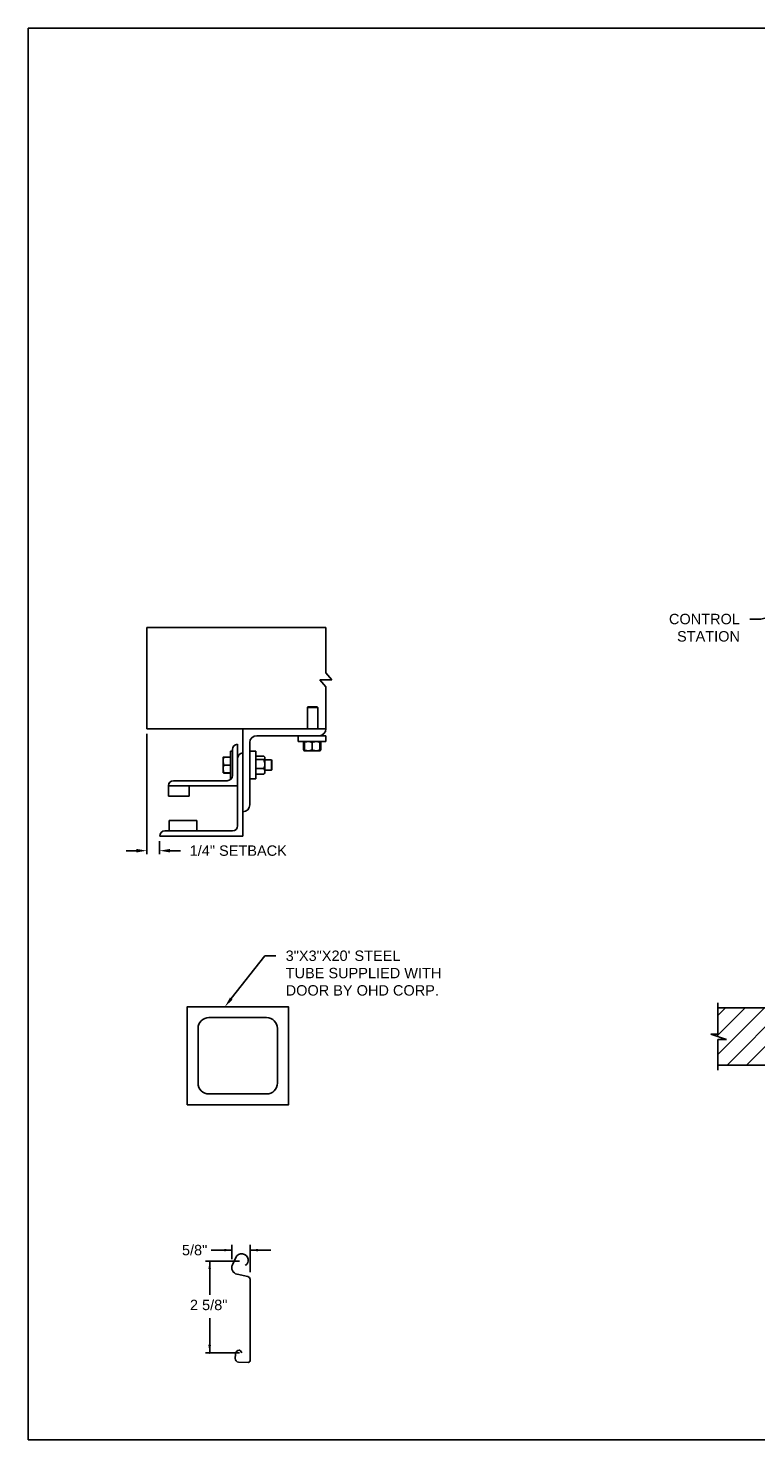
# Model space of a CAD drawing. Header units: inches. Extents: x 169.6 to 213.7, y 195.1 to 266.5.
# Tile 1 of 53: x 169.6 to 176.2, y 195.1 to 207.8. Entities that reach past the tile are written whole.
import ezdxf
from ezdxf import colors
from ezdxf.entities.mleader import LeaderData, LeaderLine
from ezdxf.math import Vec2, Vec3

# ---------------------------------------------------------------- set-up
doc = ezdxf.new("R2010")
doc.units = ezdxf.units.IN
doc.header["$LTSCALE"] = 0.25
doc.header["$MEASUREMENT"] = 0
for name, color, linetype in [('ANNOTATIONS', 1, 'Continuous'), ('DETAILS', 4, 'Continuous'), ('RHX LH F.O.H.', 7, 'Continuous')]:
    doc.layers.add(name, color=color, linetype=linetype)
doc.styles.add('ARIAL', font='arial.ttf', dxfattribs={"height": 0.09375})
doc.dimstyles.new('STANDARD$0', dxfattribs={"dimtxt": 0.09375, "dimasz": 0.09375, "dimexe": 0.03125, "dimexo": 0.046875, "dimgap": 0.09, "dimtad": 0, "dimtih": 1, "dimtoh": 1, "dimdec": 4, "dimzin": 0, "dimdsep": 46, "dimtxsty": 'ARIAL', "dimcen": 0.09, "dimadec": 0, "dimazin": 0, "dimtfac": 1, "dimtdec": 4, "dimtofl": 0, "dimtmove": 0, "dimatfit": 1, "dimfxl": 1, "dimtolj": 1, "dimtzin": 0, "dimarcsym": 0})

# ---------------------------------------------------------------- blocks, each defined once
blk = doc.blocks.new('*D50')
at = {"layer": 'ANNOTATIONS', "color": 0, "lineweight": -2, "transparency": 16777216}
for p, q in [((170.659, 201.438), (170.659, 200.354)), ((170.774, 200.47), (170.774, 200.354)), ((170.565, 200.385), (170.472, 200.385)), ((170.868, 200.385), (170.962, 200.385))]:
    blk.add_line(p, q, dxfattribs=at)
at = {"layer": 'ANNOTATIONS', "color": 0, "transparency": 16777216}
for points in [[(170.565, 200.401), (170.565, 200.369), (170.659, 200.385)], [(170.868, 200.401), (170.868, 200.369), (170.774, 200.385)]]:
    blk.add_solid(points, dxfattribs=at)
at = {"layer": 'defpoints', "color": 0, "transparency": 16777216}
for p in [(170.659, 201.485), (170.774, 200.516), (170.774, 200.385)]:
    blk.add_point(p, dxfattribs=at)
at = {"layer": 'ANNOTATIONS', "color": 0, "transparency": 16777216, "insert": (171.483, 200.385), "char_height": 0.09375, "attachment_point": 5, "style": 'ARIAL'}
blk.add_mtext('\\A1;1/4" SETBACK', dxfattribs=at)

msp = doc.modelspace()

# ---------------------------------------------------------------- hatches: boundary and pattern name
at = {"layer": 'RHX LH F.O.H.'}
h = msp.add_hatch(dxfattribs=at)
h.set_pattern_fill('ANSI31', color=256, style=0)
h.set_pattern_definition([(45, (-19.06376, -58.37604), (-0.08838835, 0.08838835), [])])
h.paths.add_polyline_path([(176.49639, 198.96643), (175.80889, 198.96643), (175.80889, 198.72923), (175.74478, 198.72923), (175.88685, 198.68232), (175.80889, 198.68232), (175.80889, 198.4508), (176.49639, 198.4508), (176.49639, 198.6133)])

# ---------------------------------------------------------------- linework, layer by layer
at = {"layer": 'ANNOTATIONS'}
for p, q in [((171.42624, 196.78127), (171.23874, 196.78127)), ((171.42624, 196.69951), (171.42624, 196.82814)), ((171.59076, 196.58116), (171.59076, 196.82814)), ((171.59076, 196.78127), (171.77826, 196.78127)), ((171.49457, 196.68083), (171.18677, 196.68083)), ((171.22525, 196.68083), (171.22525, 196.37927)), ((171.22525, 195.85362), (171.22525, 196.16831)), ((171.49457, 195.85362), (171.18677, 195.85362))]:
    msp.add_line(p, q, dxfattribs=at)
for p in [(171.55494, 196.64932), (171.22525, 195.92812), (171.22525, 195.85362)]:
    msp.add_point(p, dxfattribs=at)
for points in [[(171.35592, 196.76955), (171.35592, 196.79299), (171.42624, 196.78127)], [(171.66108, 196.79299), (171.66108, 196.76955), (171.59076, 196.78127)], [(171.23697, 196.61051), (171.21352, 196.61051), (171.22525, 196.68083)], [(171.23697, 195.92394), (171.21352, 195.92394), (171.22525, 195.85362)]]:
    msp.add_solid(points, dxfattribs=at)
at = {"layer": 'defpoints'}
msp.add_lwpolyline([(189.05875, 195.07023), (169.58887, 195.07023), (169.58887, 207.80534), (189.05875, 207.80534)], close=True, dxfattribs=at)
at = {"layer": 'DETAILS'}
for p, q in [((172.32668, 201.92572), (172.27235, 201.98897)), ((172.21802, 201.92572), (172.32668, 201.92572)), ((172.27235, 201.86246), (172.21802, 201.92572)), ((172.11086, 201.68197), (172.10625, 201.67736)), ((172.10625, 201.48522), (172.10625, 201.67736)), ((172.10625, 201.67736), (172.2, 201.67736)), ((172.11086, 201.68197), (172.1954, 201.68197)), ((172.1954, 201.68197), (172.2, 201.67736)), ((172.2, 201.67736), (172.2, 201.48522)), ((171.52434, 200.51647), (171.52434, 201.48522)), ((171.47746, 201.34459), (171.47746, 200.61022)), ((171.58684, 200.79772), (171.58684, 201.36022)), ((171.64934, 201.42272), (172.27434, 201.42272)), ((172.02434, 201.36947), (172.02434, 201.42272)), ((172.27434, 201.36947), (172.02434, 201.36947)), ((172.07335, 201.36189), (172.07028, 201.36009)), ((172.07028, 201.36009), (172.07028, 201.29572)), ((172.07244, 201.36009), (172.07244, 201.29572)), ((172.07587, 201.36674), (172.07886, 201.36932)), ((172.07903, 201.36137), (172.07639, 201.36009)), ((172.07639, 201.36009), (172.07639, 201.29572)), ((172.07903, 201.36009), (172.07903, 201.29572)), ((172.14934, 201.36009), (172.14934, 201.29572)), ((172.21965, 201.36009), (172.21965, 201.29572)), ((172.22228, 201.36009), (172.22228, 201.29572)), ((172.22624, 201.36009), (172.22624, 201.29572)), ((172.2284, 201.36009), (172.2284, 201.29572)), ((172.27434, 201.42272), (172.27434, 201.36947)), ((171.34659, 201.2274), (171.3466, 201.22742)), ((171.34659, 201.2274), (171.34659, 201.2274)), ((171.34659, 201.08678), (171.34659, 201.2274)), ((171.41209, 201.2293), (171.35287, 201.2293)), ((171.41209, 201.22857), (171.35287, 201.22857)), ((171.41209, 201.22853), (171.35287, 201.22853)), ((171.41209, 201.22831), (171.35287, 201.22831)), ((171.41209, 201.22747), (171.35287, 201.22747)), ((171.41209, 201.28209), (171.43059, 201.28209)), ((171.41209, 201.28209), (171.41209, 201.03209)), ((171.43059, 201.29772), (171.43059, 201.06334)), ((171.58684, 201.28209), (171.64009, 201.28209)), ((171.64009, 201.28209), (171.64009, 201.03209)), ((171.64009, 201.2274), (171.64209, 201.2274)), ((171.64209, 201.07659), (171.64209, 201.23759)), ((171.64209, 201.23759), (171.71384, 201.23759)), ((171.71821, 201.23321), (171.72321, 201.2274)), ((171.72321, 201.08678), (171.72321, 201.2274)), ((172.07335, 201.29392), (172.07028, 201.29572)), ((172.07681, 201.29337), (172.07244, 201.29572)), ((172.07903, 201.28634), (172.07587, 201.28906)), ((172.07903, 201.29444), (172.07639, 201.29572)), ((172.07903, 201.28634), (172.21965, 201.28634)), ((171.41209, 201.15722), (171.35287, 201.15722)), ((171.64209, 201.20649), (171.71384, 201.20649)), ((171.64209, 201.12599), (171.71384, 201.12599)), ((171.72321, 201.20397), (171.78248, 201.20397)), ((171.78248, 201.11022), (171.72321, 201.11022)), ((171.78248, 201.20397), (171.78709, 201.19936)), ((171.78248, 201.20397), (171.78248, 201.11022)), ((171.78709, 201.11482), (171.78248, 201.11022)), ((171.78709, 201.19936), (171.78709, 201.11482)), ((170.85246, 200.973), (170.85246, 200.87584)), ((170.85246, 200.96959), (171.47746, 200.96959)), ((171.38371, 201.01647), (170.89934, 201.01647)), ((171.03996, 200.87584), (171.03996, 200.96959)), ((171.34659, 201.08678), (171.34659, 201.08678)), ((171.3466, 201.08675), (171.3466, 201.08676)), ((171.34661, 201.08675), (171.3466, 201.08675)), ((171.34664, 201.08669), (171.34661, 201.08675)), ((171.35264, 201.08671), (171.35287, 201.08587)), ((171.35264, 201.08571), (171.35287, 201.08488)), ((171.41209, 201.08684), (171.35287, 201.08684)), ((171.41209, 201.08671), (171.35287, 201.08671)), ((171.41209, 201.08587), (171.35287, 201.08587)), ((171.41209, 201.08565), (171.35287, 201.08565)), ((171.41209, 201.08561), (171.35287, 201.08561)), ((171.41209, 201.08488), (171.35287, 201.08488)), ((171.41865, 201.03209), (171.41209, 201.03209)), ((171.64009, 201.03209), (171.58684, 201.03209)), ((171.64209, 201.08678), (171.64009, 201.08678)), ((171.64209, 201.07659), (171.71384, 201.07659)), ((171.72321, 201.08678), (171.71821, 201.08097)), ((170.85246, 200.87584), (171.03996, 200.87584)), ((171.11028, 200.65709), (170.86028, 200.65709)), ((170.86028, 200.65709), (170.86028, 200.56334)), ((171.11028, 200.56334), (171.11028, 200.65709)), ((170.77434, 200.51647), (171.52434, 200.51647)), ((171.43059, 200.56334), (170.82121, 200.56334))]:
    msp.add_line(p, q, dxfattribs=at)
for points in [[(172.27235, 201.98897), (172.27235, 202.39722), (170.65901, 202.39722), (170.65901, 201.48522), (172.27434, 201.48522)], [(172.27235, 201.48522), (172.27235, 201.86246)]]:
    msp.add_lwpolyline(points, dxfattribs=at)
at = {"layer": 'DETAILS', "linetype": 'Continuous'}
msp.add_lwpolyline([(171.02267, 198.09202), (171.93492, 198.09202), (171.93492, 198.97678), (171.02267, 198.97678)], close=True, dxfattribs=at)
msp.add_lwpolyline([(171.73889, 198.19004, 0.41421356), (171.8369, 198.28805), (171.8369, 198.78074, 0.41421356), (171.73889, 198.87876), (171.2187, 198.87876, 0.41421356), (171.12068, 198.78074), (171.12068, 198.28805, 0.41421356), (171.2187, 198.19004)], format="xyb", close=True, dxfattribs=at)
at = {"layer": 'DETAILS'}
msp.add_lwpolyline([(171.54457, 196.64412, 0.33746117), (171.5715, 196.68219), (171.57118, 196.70007, 0.73725505), (171.46103, 196.71493), (171.43022, 196.64851, 0.47976839), (171.47203, 196.56419), (171.57045, 196.54262, -0.21720182), (171.59076, 196.51866), (171.59076, 196.44998), (171.59076, 195.78395, -0.36619075), (171.57102, 195.76853), (171.48636, 195.77125, -0.41028649), (171.45509, 195.80476), (171.45703, 195.84206, -0.37745755), (171.49086, 195.87838, -0.31905635), (171.50274, 195.8729), (171.51381, 195.85362)], format="xyb", dxfattribs=at)
for centre, radius, start, end in [((172.21184, 201.48522), 0.0625, 270, 0), ((171.47746, 201.29772), 0.04688, 90, 180), ((171.64934, 201.36022), 0.0625, 90, 180), ((171.52434, 201.21959), 0.04688, 90, 180), ((170.89769, 200.97123), 0.04527, 87.917978, 177.754387), ((170.89934, 200.96959), 0.04688, 90, 180), ((171.38371, 201.06334), 0.04688, 270, 0), ((171.52434, 200.79772), 0.0625, 270, 0), ((171.43059, 200.61022), 0.04688, 270, 0), ((170.82121, 200.51647), 0.04688, 90, 180)]:
    msp.add_arc(centre, radius, start, end, dxfattribs=at)
for points, knots in [([(172.07028, 201.36009), (172.07209, 201.36296), (172.07391, 201.36584), (172.07586, 201.36673), (172.07587, 201.36673)], [0, 0, 0, 0, 0.99332562, 1, 1, 1, 1]), ([(172.07244, 201.36009), (172.07311, 201.36146), (172.07471, 201.36469), (172.07646, 201.36763), (172.07755, 201.36811), (172.07766, 201.36815)], [0, 0, 0, 0, 0.39860917, 0.94310679, 1, 1, 1, 1]), ([(172.07903, 201.36339), (172.07851, 201.3632), (172.07625, 201.36236), (172.0741, 201.36108), (172.07244, 201.36009)], [0, 0, 0, 0, 0.22784114, 1, 1, 1, 1]), ([(172.11418, 201.36947), (172.10926, 201.36911), (172.09924, 201.36838), (172.08759, 201.36418), (172.08096, 201.36101), (172.07903, 201.36009)], [0, 0, 0, 0, 0.40629057, 0.82726642, 1, 1, 1, 1]), ([(172.07903, 201.36009), (172.07903, 201.36148), (172.07903, 201.36478), (172.07903, 201.36858), (172.07903, 201.36917), (172.07903, 201.36947)], [0, 0, 0, 0, 0.26545991, 0.62807649, 1, 1, 1, 1]), ([(172.14934, 201.36009), (172.14387, 201.36255), (172.13274, 201.36757), (172.12058, 201.36945), (172.11435, 201.36946), (172.11418, 201.36947)], [0, 0, 0, 0, 0.48434141, 0.98632773, 1, 1, 1, 1]), ([(172.18449, 201.36947), (172.17957, 201.36911), (172.16955, 201.36838), (172.1579, 201.36418), (172.15127, 201.36101), (172.14934, 201.36009)], [0, 0, 0, 0, 0.40629057, 0.82726642, 1, 1, 1, 1]), ([(172.21965, 201.36009), (172.21418, 201.36255), (172.20305, 201.36757), (172.19089, 201.36945), (172.18466, 201.36946), (172.18449, 201.36947)], [0, 0, 0, 0, 0.48434141, 0.98632773, 1, 1, 1, 1]), ([(172.21965, 201.36009), (172.21965, 201.36148), (172.21965, 201.36478), (172.21965, 201.36858), (172.21965, 201.36917), (172.21965, 201.36947)], [0, 0, 0, 0, 0.26545991, 0.62807649, 1, 1, 1, 1]), ([(172.21982, 201.36916), (172.22012, 201.36875), (172.2208, 201.36784), (172.22162, 201.36408), (172.22212, 201.36108), (172.22228, 201.36009)], [0, 0, 0, 0, 0.36178326, 0.79041419, 1, 1, 1, 1]), ([(172.22102, 201.36801), (172.22129, 201.36786), (172.2226, 201.36712), (172.22434, 201.36404), (172.22577, 201.36107), (172.22624, 201.36009)], [0, 0, 0, 0, 0.15175447, 0.72144224, 1, 1, 1, 1]), ([(172.2284, 201.36009), (172.22659, 201.36296), (172.22477, 201.36584), (172.22281, 201.36673), (172.2228, 201.36673)], [0, 0, 0, 0, 0.99332562, 1, 1, 1, 1]), ([(171.35287, 201.22747), (171.35111, 201.22176), (171.34757, 201.21025), (171.34692, 201.19835), (171.34659, 201.19235)], [0, 0, 0, 0, 0.49545796, 1, 1, 1, 1]), ([(171.34659, 201.2274), (171.3468, 201.22741), (171.34723, 201.22743), (171.34991, 201.22745), (171.35211, 201.22746), (171.35287, 201.22747)], [0, 0, 0, 0, 0.3928666, 0.79169603, 1, 1, 1, 1]), ([(171.35287, 201.22831), (171.35152, 201.2282), (171.34882, 201.22796), (171.34692, 201.22766), (171.34672, 201.22748), (171.34665, 201.22742)], [0, 0, 0, 0, 0.39883061, 0.80149747, 1, 1, 1, 1]), ([(171.35287, 201.22853), (171.35152, 201.22838), (171.34882, 201.22809), (171.34693, 201.22772), (171.34673, 201.2275), (171.34667, 201.22743)], [0, 0, 0, 0, 0.40277376, 0.80942169, 1, 1, 1, 1]), ([(171.35287, 201.2293), (171.35153, 201.22905), (171.34883, 201.22855), (171.34698, 201.22794), (171.34678, 201.22758), (171.34672, 201.22749)], [0, 0, 0, 0, 0.41812145, 0.84026469, 1, 1, 1, 1]), ([(171.71384, 201.23759), (171.71523, 201.23627), (171.71853, 201.23316), (171.72233, 201.22797), (171.72292, 201.22403), (171.72321, 201.22204)], [0, 0, 0, 0, 0.26545991, 0.62807649, 1, 1, 1, 1]), ([(171.72321, 201.22204), (171.7232, 201.22168), (171.72314, 201.21935), (171.7216, 201.215), (171.71785, 201.2102), (171.71483, 201.20741), (171.71384, 201.20649)], [0, 0, 0, 0, 0.06653229, 0.43528257, 0.81455084, 1, 1, 1, 1]), ([(172.07028, 201.29572), (172.07209, 201.29285), (172.07391, 201.28996), (172.07586, 201.28908), (172.07587, 201.28907)], [0, 0, 0, 0, 0.99332562, 1, 1, 1, 1]), ([(172.07244, 201.29572), (172.07311, 201.29435), (172.07471, 201.29112), (172.07646, 201.28818), (172.07755, 201.2877), (172.07766, 201.28765)], [0, 0, 0, 0, 0.39860917, 0.94310679, 1, 1, 1, 1]), ([(172.07639, 201.29572), (172.07663, 201.29433), (172.07719, 201.29105), (172.07802, 201.28757), (172.07861, 201.28702), (172.07886, 201.28679)], [0, 0, 0, 0, 0.30001685, 0.70983799, 1, 1, 1, 1]), ([(172.11418, 201.28634), (172.10926, 201.2867), (172.09924, 201.28742), (172.08759, 201.29163), (172.08096, 201.29479), (172.07903, 201.29572)], [0, 0, 0, 0, 0.40629057, 0.82726642, 1, 1, 1, 1]), ([(172.07903, 201.29572), (172.07903, 201.29432), (172.07903, 201.29103), (172.07903, 201.28723), (172.07903, 201.28664), (172.07903, 201.28634)], [0, 0, 0, 0, 0.26545991, 0.62807649, 1, 1, 1, 1]), ([(172.14934, 201.29572), (172.14387, 201.29325), (172.13274, 201.28824), (172.12058, 201.28636), (172.11435, 201.28634), (172.11418, 201.28634)], [0, 0, 0, 0, 0.48434141, 0.98632773, 1, 1, 1, 1]), ([(172.18449, 201.28634), (172.17957, 201.2867), (172.16955, 201.28742), (172.1579, 201.29163), (172.15127, 201.29479), (172.14934, 201.29572)], [0, 0, 0, 0, 0.40629057, 0.82726642, 1, 1, 1, 1]), ([(172.21965, 201.29572), (172.21418, 201.29325), (172.20305, 201.28824), (172.19089, 201.28636), (172.18466, 201.28634), (172.18449, 201.28634)], [0, 0, 0, 0, 0.48434141, 0.98632773, 1, 1, 1, 1]), ([(172.21965, 201.29572), (172.21965, 201.29432), (172.21965, 201.29103), (172.21965, 201.28723), (172.21965, 201.28664), (172.21965, 201.28634)], [0, 0, 0, 0, 0.26545991, 0.62807649, 1, 1, 1, 1]), ([(172.21982, 201.28665), (172.22012, 201.28706), (172.2208, 201.28797), (172.22162, 201.29173), (172.22212, 201.29473), (172.22228, 201.29572)], [0, 0, 0, 0, 0.36127383, 0.7902469, 1, 1, 1, 1]), ([(172.22102, 201.28779), (172.22129, 201.28795), (172.2226, 201.28868), (172.22434, 201.29176), (172.22577, 201.29474), (172.22624, 201.29572)], [0, 0, 0, 0, 0.15175447, 0.72144224, 1, 1, 1, 1]), ([(172.2284, 201.29572), (172.22659, 201.29285), (172.22477, 201.28996), (172.22281, 201.28908), (172.2228, 201.28907)], [0, 0, 0, 0, 0.993325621, 1, 1, 1, 1]), ([(171.34659, 201.19235), (171.3466, 201.19151), (171.34665, 201.18521), (171.34802, 201.17332), (171.35124, 201.16262), (171.35287, 201.15722)], [0, 0, 0, 0, 0.07010266, 0.53079095, 1, 1, 1, 1]), ([(171.35287, 201.15722), (171.35111, 201.15151), (171.34757, 201.13997), (171.34692, 201.12805), (171.34659, 201.12203)], [0, 0, 0, 0, 0.49545796, 1, 1, 1, 1]), ([(171.34659, 201.12203), (171.3466, 201.1212), (171.34665, 201.11488), (171.34802, 201.10297), (171.35124, 201.09225), (171.35287, 201.08684)], [0, 0, 0, 0, 0.070102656, 0.530790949, 1, 1, 1, 1]), ([(171.71384, 201.20649), (171.7163, 201.20023), (171.72132, 201.18749), (171.7232, 201.17357), (171.72321, 201.16643), (171.72321, 201.16624)], [0, 0, 0, 0, 0.48434141, 0.98632773, 1, 1, 1, 1]), ([(171.72321, 201.16624), (171.72286, 201.16061), (171.72213, 201.14913), (171.71793, 201.1358), (171.71476, 201.1282), (171.71384, 201.12599)], [0, 0, 0, 0, 0.40629057, 0.82726642, 1, 1, 1, 1]), ([(171.71384, 201.12599), (171.7163, 201.12215), (171.72132, 201.11433), (171.7232, 201.10579), (171.72321, 201.10141), (171.72321, 201.10129)], [0, 0, 0, 0, 0.484341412, 0.986327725, 1, 1, 1, 1]), ([(171.72321, 201.10129), (171.72286, 201.09783), (171.72213, 201.09079), (171.71793, 201.08261), (171.71476, 201.07795), (171.71384, 201.07659)], [0, 0, 0, 0, 0.40629057, 0.82726642, 1, 1, 1, 1]), ([(171.35287, 201.08684), (171.35211, 201.08684), (171.34993, 201.08683), (171.34725, 201.0868), (171.34681, 201.08679), (171.34659, 201.08678)], [0, 0, 0, 0, 0.2083045, 0.6015254, 1, 1, 1, 1]), ([(171.34659, 201.08678), (171.34666, 201.08677), (171.34687, 201.08676), (171.3488, 201.08674), (171.35151, 201.08672), (171.35287, 201.08671)], [0, 0, 0, 0, 0.22973043, 0.61267004, 1, 1, 1, 1]), ([(171.71805, 201.08106), (171.71764, 201.08049), (171.71653, 201.07896), (171.71488, 201.0775), (171.71384, 201.07659)], [0, 0, 0, 0, 0.37432244, 1, 1, 1, 1])]:
    msp.add_open_spline(points, degree=3, knots=knots, dxfattribs=at)
at = {"layer": 'RHX LH F.O.H.', "linetype": 'Continuous'}
for p, q in [((175.80889, 198.72923), (175.80889, 199.0133)), ((175.88685, 198.68232), (175.74478, 198.72923)), ((175.74478, 198.72923), (175.80889, 198.72923)), ((175.80889, 198.40393), (175.80889, 198.68232)), ((175.80889, 198.68232), (175.88685, 198.68232))]:
    msp.add_line(p, q, dxfattribs=at)
at = {"layer": 'RHX LH F.O.H.'}
for p, q in [((175.80889, 198.96643), (176.49639, 198.96643)), ((175.80889, 198.4508), (176.49639, 198.4508))]:
    msp.add_line(p, q, dxfattribs=at)

# ---------------------------------------------------------------- texts
at = {"layer": 'ANNOTATIONS', "style": 'ARIAL'}
msp.add_text('2 5/8"', height=0.09375, dxfattribs=at).set_placement((171.0474, 196.23976))
at = {"layer": 'ANNOTATIONS', "insert": (171.08939, 196.78127), "char_height": 0.09375, "attachment_point": 5, "style": 'ARIAL'}
msp.add_mtext('\\A1;5/8"', dxfattribs=at)

# ---------------------------------------------------------------- dimensions: what is measured, and where the dimension line sits
at = {"layer": 'ANNOTATIONS'}
dim = msp.add_linear_dim(base=(170.77434, 200.38498), p1=(170.65901, 201.48522), p2=(170.77434, 200.51647), text='1/4" SETBACK', dimstyle='STANDARD$0', override={"dimarcsym": 1}, dxfattribs=at)
dim.commit()
dim.dimension.update_dxf_attribs({"geometry": '*D50', "text_midpoint": (171.48273, 200.38498), "dimtype": 160})

# ---------------------------------------------------------------- leaders
ml = msp.add_multileader_mtext('Standard', dxfattribs=at)
ml.set_content('CONTROL STATION', color=256, style='ARIAL')
ml.set_leader_properties()
ml.build(insert=Vec2(0, 0))
ml.multileader.update_dxf_attribs({"dogleg_length": 0.36, "arrow_head_size": 0.09375})
ctx = ml.context
ctx.base_point, ctx.char_height, ctx.arrow_head_size, ctx.landing_gap_size, ctx.plane_origin = Vec3(175.28865, 202.47441), 0.09375, 0.09375, 0.09, Vec3(171.60721, 202.04119)
ctx.text_align_type = 2
notes = []
notes.append((ctx, [(1, (1, 1, 0), (176.19574, 202.47441), (-1, 0), 0.09796, [(0, [(176.54498, 202.56176)], 0, [])])]))
ctx.mtext.insert, ctx.mtext.width, ctx.mtext.alignment, ctx.mtext.flow_direction = Vec3(176.00779, 202.52209), 1.0279765, 3, 5
ml = msp.add_multileader_mtext('Standard', dxfattribs=at)
ml.set_content('3"X3"X20\' STEEL TUBE SUPPLIED WITH DOOR BY OHD CORP.', color=256, style='ARIAL')
ml.set_leader_properties()
ml.build(insert=Vec2(0, 0))
ml.multileader.update_dxf_attribs({"dogleg_length": 0.36, "arrow_head_size": 0.09375})
ctx = ml.context
ctx.base_point, ctx.char_height, ctx.arrow_head_size, ctx.landing_gap_size, ctx.plane_origin = Vec3(171.8206, 199.4365), 0.09375, 0.09375, 0.09, Vec3(171.03557, 199.00327)
notes.append((ctx, [(0, (1, 1, 0), (171.72265, 199.4365), (1, 0), 0.09796, [(0, [(171.36258, 198.97678)], 0, [])])]))
ctx.mtext.insert, ctx.mtext.width, ctx.mtext.flow_direction = Vec3(171.9106, 199.48417), 1.4026992, 5
for ctx, leaders in notes:
    for number, flags, end, landing, length, lines in leaders:
        leader = LeaderData()
        leader.index, (leader.has_last_leader_line, leader.has_dogleg_vector, leader.attachment_direction) = number, flags
        leader.last_leader_point, leader.dogleg_vector, leader.dogleg_length = Vec3(end), Vec3(landing), length
        for number, points, colour, breaks in lines:
            line = LeaderLine()
            line.index, line.vertices, line.color, line.breaks = number, Vec3.list(points), colors.encode_raw_color(colour), breaks
            leader.lines.append(line)
        ctx.leaders.append(leader)

doc.saveas('drawing.dxf')
